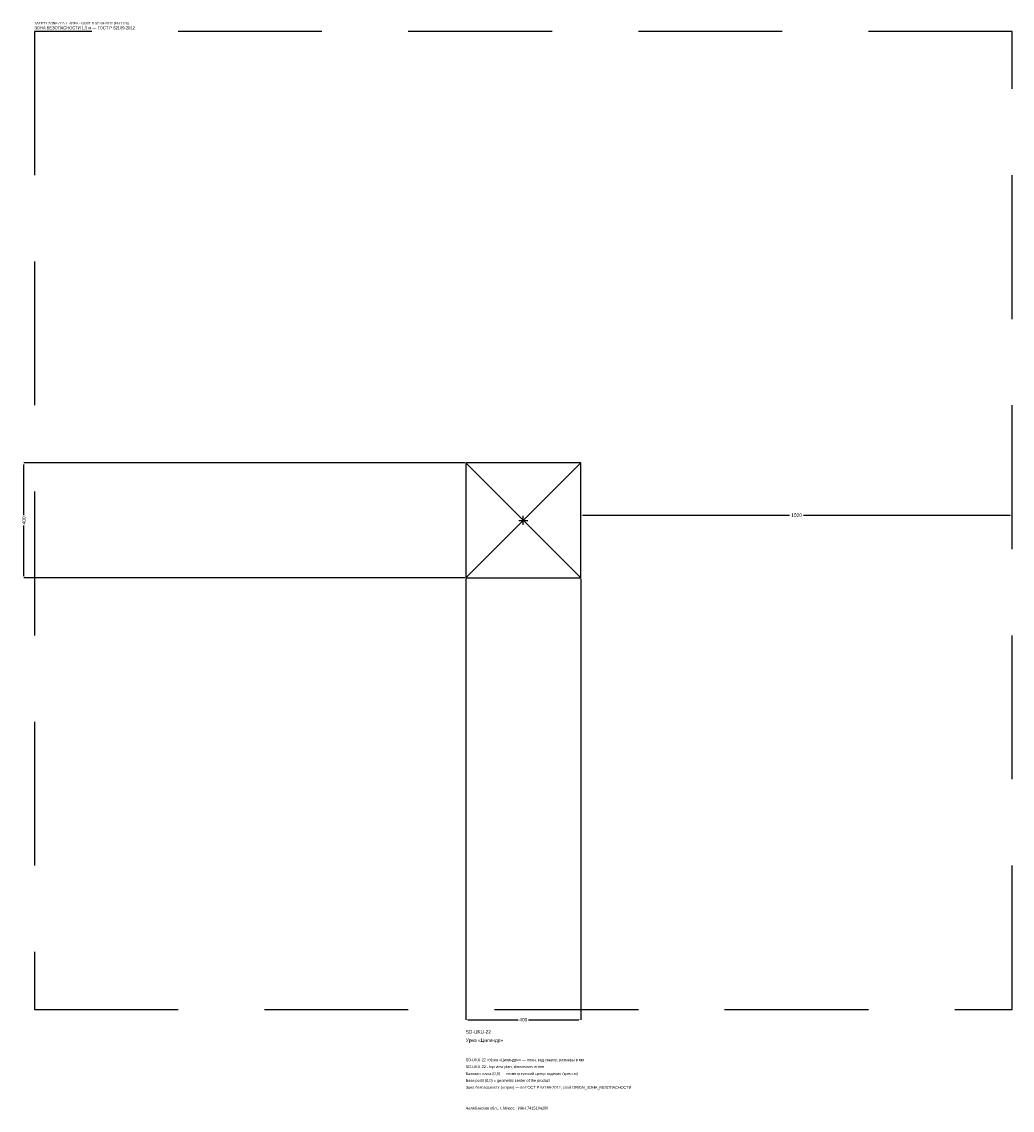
# Model space of a CAD drawing. Header units: metres. Extents: x -1744 to 1700, y -2050 to 1733.
import ezdxf

# ---------------------------------------------------------------- set-up
doc = ezdxf.new("R2010")
doc.units = ezdxf.units.M
doc.linetypes.add('DASHED', pattern=[800, 500, -300])
for name, color, linetype in [('ЗСК_ДАННЫЕ', 3, 'Continuous'), ('ЗСК_ЗОНА_БЕЗОПАСНОСТИ', 1, 'Continuous'), ('ЗСК_КОНТУР', 7, 'Continuous'), ('ЗСК_РАЗМЕРЫ', 8, 'Continuous')]:
    doc.layers.add(name, color=color, linetype=linetype)
doc.dimstyles.new('ORION', dxfattribs={"dimtxt": 12, "dimasz": 7.2, "dimexe": 1.25, "dimexo": 3.6, "dimtad": 1, "dimdec": 0, "dimcen": 2.5, "dimazin": 3, "dimtfac": 1, "dimtmove": 0, "dimatfit": 3})

# ---------------------------------------------------------------- blocks, each defined once
blk = doc.blocks.new('_CLOSEDFILLED')
at = {"color": 0, "linetype": 'BYBLOCK'}
blk.add_solid([(-1, 0.16), (0, 0), (-1, -0.16)], dxfattribs=at)
blk = doc.blocks.new('*D1')
for p, q in [((-200, -203.6), (-200, -1736)), ((200, -203.6), (200, -1736)), ((-192.8, -1736), (-18, -1736)), ((18, -1736), (192.8, -1736))]:
    blk.add_line(p, q)
at = {"layer": 'Defpoints'}
for p in [(-200, -200), (200, -200), (-200, -1736)]:
    blk.add_point(p, dxfattribs=at)
at = {"layer": 'ЗСК_РАЗМЕРЫ', "xscale": 7.199999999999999, "yscale": 7.199999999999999, "rotation": 180}
blk.add_blockref('_CLOSEDFILLED', (-200, -1736), dxfattribs=at)
at = {"layer": 'ЗСК_РАЗМЕРЫ', "xscale": 7.199999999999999, "yscale": 7.199999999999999}
blk.add_blockref('_CLOSEDFILLED', (200, -1736), dxfattribs=at)
at = {"layer": 'ЗСК_РАЗМЕРЫ', "insert": (0, -1736), "char_height": 12, "attachment_point": 5}
blk.add_mtext('400', dxfattribs=at)
blk = doc.blocks.new('*D2')
for p, q in [((-203.6, 200), (-1736, 200)), ((-1736, 18), (-1736, 192.8)), ((-1736, -192.8), (-1736, -18)), ((-203.6, -200), (-1736, -200))]:
    blk.add_line(p, q)
at = {"layer": 'Defpoints'}
for p in [(-200, 200), (-1736, -200), (-200, -200)]:
    blk.add_point(p, dxfattribs=at)
at = {"layer": 'ЗСК_РАЗМЕРЫ', "xscale": 7.199999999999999, "yscale": 7.199999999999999}
for p, rotation in [((-1736, 200), 90), ((-1736, -200), 270)]:
    blk.add_blockref('_CLOSEDFILLED', p, dxfattribs=dict(at, rotation=rotation))
at = {"layer": 'ЗСК_РАЗМЕРЫ', "insert": (-1736, 0), "char_height": 12, "attachment_point": 5, "rotation": 90}
blk.add_mtext('400', dxfattribs=at)
blk = doc.blocks.new('*D3')
for p, q in [((200, 3.6), (200, 18)), ((207.2, 18), (926, 18)), ((974, 18), (1692.8, 18)), ((1700, 3.6), (1700, 18))]:
    blk.add_line(p, q)
at = {"layer": 'Defpoints'}
for p in [(200, 18), (200, 0), (1700, 0)]:
    blk.add_point(p, dxfattribs=at)
at = {"layer": 'ЗСК_РАЗМЕРЫ', "xscale": 7.199999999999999, "yscale": 7.199999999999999, "rotation": 180}
blk.add_blockref('_CLOSEDFILLED', (200, 18), dxfattribs=at)
at = {"layer": 'ЗСК_РАЗМЕРЫ', "xscale": 7.199999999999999, "yscale": 7.199999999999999}
blk.add_blockref('_CLOSEDFILLED', (1700, 18), dxfattribs=at)
at = {"layer": 'ЗСК_РАЗМЕРЫ', "insert": (950, 18), "char_height": 12, "attachment_point": 5}
blk.add_mtext('1500', dxfattribs=at)
blk = doc.blocks.new('ОРИОН SD-UKU-22 Урна Цилиндр')
at = {"layer": 'ЗСК_ЗОНА_БЕЗОПАСНОСТИ', "linetype": 'DASHED'}
blk.add_lwpolyline([(-1700, -1700), (1700, -1700), (1700, 1700), (-1700, 1700)], close=True, dxfattribs=at)
at = {"layer": 'ЗСК_КОНТУР'}
for p, q in [((-200, -200), (200, 200)), ((-200, 200), (200, -200))]:
    blk.add_line(p, q, dxfattribs=at)
blk.add_lwpolyline([(-200, -200), (200, -200), (200, 200), (-200, 200)], close=True, dxfattribs=at)
at = {"layer": 'ЗСК_РАЗМЕРЫ'}
for p, q in [((-16, 0), (16, 0)), ((0, -16), (0, 16))]:
    blk.add_line(p, q, dxfattribs=at)
at = {"layer": 'ЗСК_ДАННЫЕ'}
for tag, p in [('АРТИКУЛ', (-200, -1784)), ('НАИМЕНОВАНИЕ', (-200, -1812.8))]:
    blk.add_attdef(tag, p, '', height=12, dxfattribs=at)
at = {"layer": 'ЗСК_ДАННЫЕ', "flags": 1}
for tag, p in [('ПРОИЗВОДИТЕЛЬ', (-200, -1841.6)), ('ТЕЛЕФОН', (-200, -1870.4)), ('САЙТ', (-200, -1928)), ('АДРЕС', (-200, -1956.8)), ('РЕКВИЗИТЫ', (-200, -1985.6)), ('ГАБАРИТЫ', (-200, -2014.4)), ('ЗОНА_БЕЗОПАСНОСТИ', (-200, -2043.2))]:
    blk.add_attdef(tag, p, '', height=12, dxfattribs=at)
at = {"layer": 'ЗСК_ЗОНА_БЕЗОПАСНОСТИ', "color": 1}
for s, height, p in [('SAFETY ZONE / FALL AREA - GOST R 52169-2012 (EN 1176)', 8.4, (-1700, 1724)), ('ЗОНА БЕЗОПАСНОСТИ 1,5 м — ГОСТ Р 52169-2012', 10.2, (-1700, 1707.2))]:
    blk.add_text(s, height=height, dxfattribs=at).set_placement(p)
at = {"layer": 'ЗСК_РАЗМЕРЫ'}
dim = blk.add_linear_dim(base=(-1736, -200), p1=(-200, -200), p2=(-200, 200), angle=90, dimstyle='ORION', dxfattribs=at)
dim.commit()
dim.dimension.update_dxf_attribs({"geometry": '*D2', "text_midpoint": (-1736, 0)})
for base, p1, p2, picture, middle in [((200, 18), (200, 0), (1700, 0), '*D3', (950, 18)), ((-200, -1736), (-200, -200), (200, -200), '*D1', (0, -1736))]:
    dim = blk.add_linear_dim(base=base, p1=p1, p2=p2, dimstyle='ORION', dxfattribs=at)
    dim.commit()
    dim.dimension.update_dxf_attribs({"geometry": picture, "text_midpoint": middle})

msp = doc.modelspace()

# ---------------------------------------------------------------- block references
msp.add_blockref('ОРИОН SD-UKU-22 Урна Цилиндр', (0, 0)).add_auto_attribs({'АРТИКУЛ': 'SD-UKU-22', 'НАИМЕНОВАНИЕ': 'Урна «Цилиндр»'})

# ---------------------------------------------------------------- texts
at = {"layer": 'ЗСК_ДАННЫЕ', "color": 3}
for s, p in [('SD-UKU-22 «Урна «Цилиндр»» — план, вид сверху, размеры в мм', (-200, -1880)), ('SD-UKU-22 - top view plan, dimensions in mm', (-200, -1904)), ('Челябинская обл., г. Миасс · ИНН 7415104200', (-200, -2048))]:
    msp.add_text(s, height=9.6, dxfattribs=at).set_placement(p)
at = {"layer": 'ЗСК_ДАННЫЕ', "color": 7}
for s, p in [('Базовая точка (0,0) — геометрический центр изделия (крестик)', (-200, -1928)), ('Base point (0,0) = geometric center of the product', (-200, -1952))]:
    msp.add_text(s, height=9.6, dxfattribs=at).set_placement(p)
at = {"layer": 'ЗСК_ДАННЫЕ', "color": 1}
msp.add_text('Зона безопасности (штрих) — по ГОСТ Р 52169-2012, слой ORION_ЗОНА_БЕЗОПАСНОСТИ', height=9.6, dxfattribs=at).set_placement((-200, -1976))

doc.saveas('drawing.dxf')
